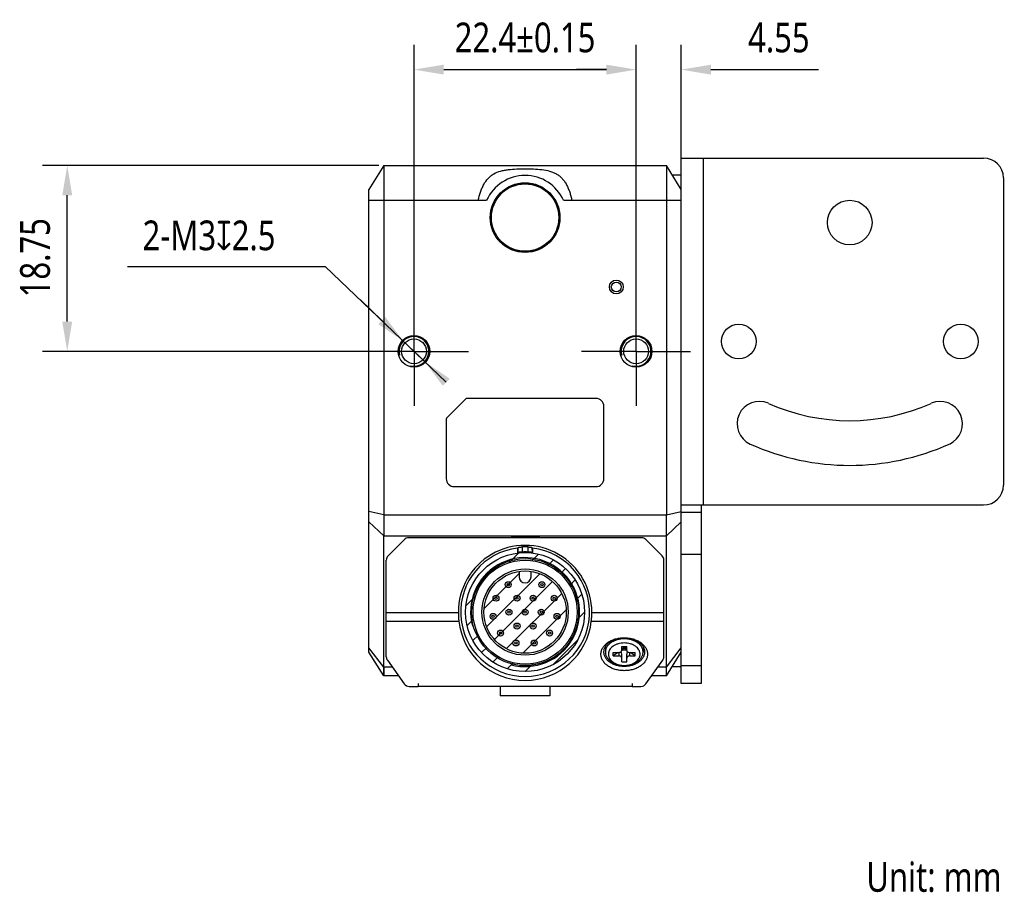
# Model space of a CAD drawing. Header units: millimetres. Extents: x 30 to 363, y 121 to 228.
# Tile 3 of 3: x 264 to 363, y 121 to 209. Entities that reach past the tile are written whole.
import ezdxf

# ---------------------------------------------------------------- set-up
doc = ezdxf.new("R2010")
doc.units = ezdxf.units.MM
doc.header["$LTSCALE"] = 23.1
doc.header["$PDMODE"] = 3
doc.header["$PDSIZE"] = 8
doc.linetypes.add('CENTER', pattern=[0.6, 0.375, -0.075, 0.075, -0.075])
doc.layers.get('0').update_dxf_attribs({"linetype": 'CONTINUOUS'})
doc.layers.get('Defpoints').update_dxf_attribs({"linetype": 'CONTINUOUS'})
for name, color, linetype in [('000-ID2000X_DXF_DIMENSION', 7, 'CONTINUOUS'), ('DE-11-107728DXF_CONTINUOUS_LINE', 7, 'CONTINUOUS'), ('DE-13-002783DXF_CONTINUOUS_LINE', 7, 'CONTINUOUS'), ('DE-13-002784DXF_CONTINUOUS_LINE', 7, 'CONTINUOUS'), ('DE-13-002801_DXF_AXIS', 7, 'CONTINUOUS'), ('DE-13-002801DXF_CONTINUOUS_LINE', 7, 'CONTINUOUS'), ('DE-17-004280DXF_CONTINUOUS_LINE', 7, 'CONTINUOUS'), ('DE-19-012612DXF_CONTINUOUS_LINE', 7, 'CONTINUOUS'), ('DE-19-012614DXF_CONTINUOUS_LINE', 7, 'CONTINUOUS'), ('DE-19-012616DXF_CONTINUOUS_LINE', 7, 'CONTINUOUS'), ('DE-19-012618DXF_CONTINUOUS_LINE', 7, 'CONTINUOUS'), ('DE-19-012620DXF_CONTINUOUS_LINE', 7, 'CONTINUOUS'), ('DE-19-012622DXF_CONTINUOUS_LINE', 7, 'CONTINUOUS'), ('DE-19-012623DXF_CONTINUOUS_LINE', 7, 'CONTINUOUS'), ('DE-19-012624DXF_CONTINUOUS_LINE', 7, 'CONTINUOUS'), ('DE-19-012625DXF_CONTINUOUS_LINE', 7, 'CONTINUOUS'), ('DE-19-012626DXF_CONTINUOUS_LINE', 7, 'CONTINUOUS'), ('DE-19-012627DXF_CONTINUOUS_LINE', 7, 'CONTINUOUS'), ('DE-19-012628DXF_CONTINUOUS_LINE', 7, 'CONTINUOUS'), ('DE-19-012629DXF_CONTINUOUS_LINE', 7, 'CONTINUOUS'), ('DE-19-012630DXF_CONTINUOUS_LINE', 7, 'CONTINUOUS'), ('DE-19-012631DXF_CONTINUOUS_LINE', 7, 'CONTINUOUS'), ('DE-19-012632DXF_CONTINUOUS_LINE', 7, 'CONTINUOUS'), ('DE-19-012633DXF_CONTINUOUS_LINE', 7, 'CONTINUOUS'), ('DE-19-012634DXF_CONTINUOUS_LINE', 7, 'CONTINUOUS'), ('DE-1A-000184DXF_CONTINUOUS_LINE', 7, 'CONTINUOUS'), ('DIMS', 7, 'CONTINUOUS'), ('TBH32-M2-V2_DXF_CONTINUOUS_LINE', 7, 'CONTINUOUS')]:
    doc.layers.add(name, color=color, linetype=linetype)
doc.styles.get("Standard").update_dxf_attribs({"font": 'Roboto-Regular.ttf', "width": 0.8})
doc.dimstyles.new('DIMSTYLE_2', dxfattribs={"dimtxt": 3, "dimasz": 3, "dimexe": 2.5, "dimexo": 0.5, "dimgap": 0.75, "dimtad": 1, "dimdsep": 46, "dimtxsty": 'STANDARD', "dimblk": '_FILLED', "dimblk1": '_FILLED', "dimblk2": '_FILLED', "dimcen": 0.09, "dimclrt": 3, "dimazin": 2, "dimtp": 0.1, "dimtm": 0.1, "dimtfac": 1, "dimtofl": 0, "dimtmove": 0, "dimatfit": 3, "dimldrblk": '_FILLED', "dimfxl": 1, "dimtolj": 1, "dimarcsym": 0})
doc.dimstyles.new('DIMSTYLE_3', dxfattribs={"dimtxt": 3, "dimasz": 3, "dimexe": 2.5, "dimexo": 0.5, "dimgap": 0.75, "dimtad": 1, "dimdsep": 46, "dimtxsty": 'STANDARD', "dimblk": '_FILLED', "dimblk1": '_FILLED', "dimblk2": '_FILLED', "dimcen": 0.09, "dimclrt": 3, "dimazin": 2, "dimtol": 1, "dimtp": 0.15, "dimtm": 0.15, "dimtfac": 1, "dimtofl": 0, "dimtmove": 0, "dimatfit": 3, "dimldrblk": '_FILLED', "dimfxl": 1, "dimtolj": 1, "dimarcsym": 0})
doc.dimstyles.new('DIMSTYLE_4', dxfattribs={"dimtxt": 3, "dimasz": 3, "dimexe": 2.5, "dimexo": 0.5, "dimtad": 1, "dimdsep": 46, "dimtxsty": 'STANDARD', "dimblk": '_FILLED', "dimblk1": '_FILLED', "dimblk2": '_FILLED', "dimcen": 0.09, "dimclrt": 3, "dimazin": 2, "dimtp": 0.1, "dimtm": 0.1, "dimtfac": 1, "dimtmove": 0, "dimatfit": 2, "dimldrblk": '_FILLED', "dimfxl": 1, "dimtolj": 1, "dimarcsym": 0})
doc.dimstyles.new('DIMSTYLE_5', dxfattribs={"dimtxt": 3, "dimasz": 3, "dimexe": 2.5, "dimexo": 0.5, "dimgap": 0.75, "dimtad": 1, "dimdsep": 46, "dimtxsty": 'STANDARD', "dimblk": '_FILLED', "dimblk1": '_FILLED', "dimblk2": '_FILLED', "dimcen": 0.09, "dimclrt": 3, "dimazin": 2, "dimtp": 0.2, "dimtm": 0.2, "dimtfac": 1, "dimtofl": 0, "dimtmove": 0, "dimatfit": 3, "dimldrblk": '_FILLED', "dimfxl": 1, "dimtolj": 1, "dimarcsym": 0})

# ---------------------------------------------------------------- blocks, each defined once
blk = doc.blocks.new('_FILLED')
at = {"color": 0, "linetype": 'ByBlock'}
blk.add_solid([(0, 0), (-1, 0.167), (-1, -0.167)], dxfattribs=at)
blk = doc.blocks.new('*D5')
at = {"layer": '000-ID2000X_DXF_DIMENSION', "color": 0, "lineweight": -2}
for p, q in [((303.347, 179.812), (303.347, 206.957)), ((325.747, 180.069), (325.747, 206.957)), ((306.347, 204.457), (322.747, 204.457))]:
    blk.add_line(p, q, dxfattribs=at)
at = {"layer": 'Defpoints', "color": 0}
for p in [(325.747, 204.457), (303.347, 179.312), (325.747, 179.569)]:
    blk.add_point(p, dxfattribs=at)
at = {"layer": '000-ID2000X_DXF_DIMENSION', "color": 0, "linetype": 'ByBlock', "lineweight": -2, "xscale": 3, "yscale": 3, "zscale": 3, "rotation": 180}
blk.add_blockref('_FILLED', (303.347, 204.457), dxfattribs=at)
at = {"layer": '000-ID2000X_DXF_DIMENSION', "color": 0, "linetype": 'ByBlock', "lineweight": -2, "xscale": 3, "yscale": 3, "zscale": 3}
blk.add_blockref('_FILLED', (325.747, 204.457), dxfattribs=at)
at = {"layer": '000-ID2000X_DXF_DIMENSION', "color": 3, "insert": (314.547, 209.207), "char_height": 3, "attachment_point": 2, "line_spacing_factor": 0.9}
blk.add_mtext('\\A1;22.4%%p0.15', dxfattribs=at)
blk = doc.blocks.new('*D6')
at = {"layer": '000-ID2000X_DXF_DIMENSION', "color": 0, "lineweight": -2}
for p, q in [((274.437, 184.608), (294.396, 184.608)), ((306.596, 172.915), (294.396, 184.608)), ((300.098, 179.142), (297.933, 181.218)), ((302.264, 177.066), (304.43, 174.99))]:
    blk.add_line(p, q, dxfattribs=at)
at = {"layer": 'Defpoints', "color": 0}
for p in [(302.264, 177.066), (304.43, 174.99)]:
    blk.add_point(p, dxfattribs=at)
at = {"layer": '000-ID2000X_DXF_DIMENSION', "color": 0, "linetype": 'ByBlock', "lineweight": -2, "xscale": 3, "yscale": 3, "zscale": 3}
for p, rotation in [((302.264, 177.066), 316.2142296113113), ((304.43, 174.99), 136.2142296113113)]:
    blk.add_blockref('_FILLED', p, dxfattribs=dict(at, rotation=rotation))
at = {"layer": '000-ID2000X_DXF_DIMENSION', "color": 3, "insert": (289.377, 189.233), "char_height": 3, "attachment_point": 3, "line_spacing_factor": 0.9}
blk.add_mtext('\\A1;{2-M3{\\fgdt;x}2.5}', dxfattribs=at)
blk = doc.blocks.new('*D7')
at = {"layer": '000-ID2000X_DXF_DIMENSION', "color": 0, "lineweight": -2}
for p, q in [((299.797, 194.778), (265.87, 194.778)), ((268.37, 179.028), (268.37, 191.778)), ((302.847, 176.028), (265.87, 176.028))]:
    blk.add_line(p, q, dxfattribs=at)
at = {"layer": 'Defpoints', "color": 0}
for p in [(268.37, 194.778), (300.297, 194.778), (303.347, 176.028)]:
    blk.add_point(p, dxfattribs=at)
at = {"layer": '000-ID2000X_DXF_DIMENSION', "color": 0, "linetype": 'ByBlock', "lineweight": -2, "xscale": 3, "yscale": 3, "zscale": 3}
for p, rotation in [((268.37, 194.778), 90), ((268.37, 176.028), 270)]:
    blk.add_blockref('_FILLED', p, dxfattribs=dict(at, rotation=rotation))
at = {"layer": '000-ID2000X_DXF_DIMENSION', "color": 3, "insert": (263.62, 185.48), "char_height": 3, "attachment_point": 2, "rotation": 90, "line_spacing_factor": 0.9}
blk.add_mtext('\\A1;18.75', dxfattribs=at)
blk = doc.blocks.new('*D8')
at = {"layer": '000-ID2000X_DXF_DIMENSION', "color": 0, "lineweight": -2}
for p, q in [((325.747, 176.528), (325.747, 206.957)), ((330.297, 191.778), (330.297, 206.957)), ((322.747, 204.457), (319.747, 204.457)), ((333.297, 204.457), (344.152, 204.457))]:
    blk.add_line(p, q, dxfattribs=at)
at = {"layer": 'Defpoints', "color": 0}
for p in [(330.297, 204.457), (330.297, 191.278), (325.747, 176.028)]:
    blk.add_point(p, dxfattribs=at)
at = {"layer": '000-ID2000X_DXF_DIMENSION', "color": 0, "linetype": 'ByBlock', "lineweight": -2, "xscale": 3, "yscale": 3, "zscale": 3}
blk.add_blockref('_FILLED', (325.747, 204.457), dxfattribs=at)
at = {"layer": '000-ID2000X_DXF_DIMENSION', "color": 0, "linetype": 'ByBlock', "lineweight": -2, "xscale": 3, "yscale": 3, "zscale": 3, "rotation": 180}
blk.add_blockref('_FILLED', (330.297, 204.457), dxfattribs=at)
at = {"layer": '000-ID2000X_DXF_DIMENSION', "color": 3, "insert": (337.047, 209.207), "char_height": 3, "attachment_point": 1, "line_spacing_factor": 0.9}
blk.add_mtext('\\A1;4.55', dxfattribs=at)

msp = doc.modelspace()

# ---------------------------------------------------------------- linework, layer by layer
at = {"layer": 'DE-11-107728DXF_CONTINUOUS_LINE', "color": 7}
for p, q in [((330.297, 142.528), (330.297, 195.528)), ((330.297, 195.528), (360.797, 195.528)), ((362.797, 193.528), (362.797, 162.528)), ((330.297, 160.528), (360.797, 160.528)), ((332.297, 142.528), (330.297, 142.528))]:
    msp.add_line(p, q, dxfattribs=at)
at = {"layer": 'DE-11-107728DXF_CONTINUOUS_LINE', "color": 4}
for p, q in [((332.497, 195.528), (332.497, 160.528)), ((330.297, 159.814), (332.297, 159.814)), ((330.297, 155.571), (332.297, 155.571)), ((332.297, 144.286), (330.297, 144.286))]:
    msp.add_line(p, q, dxfattribs=at)
at = {"layer": 'DE-11-107728DXF_CONTINUOUS_LINE', "color": 3}
msp.add_line((332.297, 160.528), (332.297, 142.528), dxfattribs=at)
at = {"layer": 'DE-11-107728DXF_CONTINUOUS_LINE', "color": 7}
for centre, radius in [((347.297, 189.028), 2.25), ((336.097, 177.028), 1.75), ((358.497, 177.028), 1.75)]:
    msp.add_circle(centre, radius, dxfattribs=at)
for centre, radius, start, end in [((360.797, 193.528), 2, 0, 90), ((338.178, 168.733), 2.25, 65.80388, 245.80388), ((356.417, 168.733), 2.25, 294.19612, 114.19612), ((347.297, 189.028), 20, 245.80388, 294.19612), ((347.297, 189.028), 24.5, 245.80388, 294.19612), ((360.797, 162.528), 2, 270, 360)]:
    msp.add_arc(centre, radius, start, end, dxfattribs=at)
at = {"layer": 'DE-13-002783DXF_CONTINUOUS_LINE', "color": 4}
for p, q in [((312.946, 154.717), (313.915, 155.685)), ((315.25, 154.921), (315.895, 155.566)), ((316.861, 154.431), (317.418, 154.989)), ((318.107, 153.577), (318.639, 154.109)), ((310.417, 150.087), (313.949, 153.62)), ((310.671, 148.242), (316.026, 153.597)), ((319.05, 152.42), (319.595, 152.965)), ((311.468, 146.939), (317.329, 152.8)), ((308.583, 150.353), (309.551, 151.322)), ((312.656, 146.026), (318.242, 151.612)), ((319.657, 150.927), (320.267, 151.537)), ((314.307, 145.577), (318.691, 149.961)), ((308.702, 148.373), (309.347, 149.017)), ((319.734, 148.904), (320.549, 149.719)), ((309.279, 146.85), (309.837, 147.407)), ((310.159, 145.629), (310.691, 146.161)), ((317.335, 144.405), (319.863, 146.933)), ((311.303, 144.673), (311.848, 145.218)), ((312.731, 144.001), (313.341, 144.611)), ((314.549, 143.719), (315.364, 144.534))]:
    msp.add_line(p, q, dxfattribs=at)
msp.add_circle((314.549, 149.719), 6, dxfattribs=at)
at = {"layer": 'DE-13-002784DXF_CONTINUOUS_LINE', "color": 7}
for p, q in [((302.373, 157.043), (300.725, 155.395)), ((326.3, 157.219), (302.798, 157.219)), ((328.373, 155.395), (326.725, 157.043)), ((313.799, 156.176), (313.799, 155.672)), ((315.299, 156.176), (315.299, 155.672)), ((300.549, 145.211), (300.549, 154.97)), ((328.549, 145.211), (328.549, 154.97)), ((300.661, 144.863), (302.37, 142.47)), ((326.728, 142.47), (328.437, 144.863)), ((302.858, 142.219), (303.75, 142.219)), ((325.35, 142.219), (326.24, 142.219))]:
    msp.add_line(p, q, dxfattribs=at)
at = {"layer": 'DE-13-002784DXF_CONTINUOUS_LINE', "color": 4}
for p, q in [((313.852, 155.731), (313.865, 156.249)), ((314.272, 155.781), (314.284, 156.295)), ((314.814, 156.295), (314.826, 155.781)), ((315.233, 156.249), (315.247, 155.731)), ((300.549, 149.689), (307.817, 149.689)), ((321.281, 149.689), (328.549, 149.689)), ((300.549, 148.82), (307.868, 148.82)), ((321.23, 148.82), (328.549, 148.82))]:
    msp.add_line(p, q, dxfattribs=at)
at = {"layer": 'DE-13-002784DXF_CONTINUOUS_LINE', "color": 7}
for radius in [6, 5.4]:
    msp.add_circle((314.549, 149.719), radius, dxfattribs=at)
for centre, radius, start, end in [((302.798, 156.619), 0.6, 90, 135), ((326.3, 156.619), 0.6, 45, 90), ((314.549, 149.719), 6.5, 96.62581, 83.37419), ((326.881, 144.525), 17.518, 137.99074, 138.3127), ((314.549, 149.719), 6.581, 87.69266, 92.30734), ((302.184, 144.496), 17.562, 41.6877, 42.00886), ((301.149, 154.97), 0.6, 135, 180), ((325.878, 145.02), 16.105, 138.30849, 138.59007), ((314.549, 149.719), 6.068, 87.38776, 92.61224), ((303.22, 145.02), 16.105, 41.40993, 41.69151), ((327.949, 154.97), 0.6, 0, 45), ((301.149, 145.211), 0.6, 180, 215.53768), ((327.949, 145.211), 0.6, 324.46232, 360), ((302.858, 142.819), 0.6, 215.53768, 270), ((326.24, 142.819), 0.6, 270, 324.46232)]:
    msp.add_arc(centre, radius, start, end, dxfattribs=at)
at = {"layer": 'DE-13-002784DXF_CONTINUOUS_LINE', "color": 4}
msp.add_arc((314.549, 149.719), 5.5, 255, 195, dxfattribs=at)
at = {"layer": 'DE-13-002784DXF_CONTINUOUS_LINE', "color": 7}
for centre, major_axis, ratio, start_param, end_param in [((314.549, 149.722), (0, 6.732), 1, -1.575699, 1.575699), ((314.549, 149.543), (0, 6.722), 0.999657, -4.604577, -1.678609)]:
    msp.add_ellipse(centre, major_axis=major_axis, ratio=ratio, start_param=start_param, end_param=end_param, dxfattribs=at)
for points, knots in [([(313.865, 156.249), (313.865, 156.249), (313.866, 156.25), (313.869, 156.251), (313.874, 156.253), (313.883, 156.255), (313.894, 156.257), (313.909, 156.26), (313.927, 156.263), (313.947, 156.266), (313.981, 156.271), (314.033, 156.277), (314.105, 156.284), (314.19, 156.29), (314.252, 156.294), (314.284, 156.295)], [0, 0, 0, 0, 0.003014, 0.007634, 0.021924, 0.043039, 0.07104, 0.106004, 0.148075, 0.19744, 0.254362, 0.392126, 0.563876, 0.769683, 1, 1, 1, 1]), ([(314.814, 156.295), (314.846, 156.294), (314.908, 156.29), (314.993, 156.284), (315.065, 156.277), (315.117, 156.271), (315.151, 156.266), (315.171, 156.263), (315.189, 156.26), (315.204, 156.257), (315.215, 156.255), (315.224, 156.253), (315.229, 156.251), (315.232, 156.25), (315.233, 156.249), (315.233, 156.249)], [0, 0, 0, 0, 0.230317, 0.436124, 0.607874, 0.745638, 0.80256, 0.851925, 0.893996, 0.92896, 0.956961, 0.978076, 0.992366, 0.996986, 1, 1, 1, 1]), ([(314.272, 155.781), (314.24, 155.779), (314.178, 155.776), (314.093, 155.769), (314.02, 155.761), (313.969, 155.754), (313.934, 155.749), (313.914, 155.746), (313.896, 155.743), (313.881, 155.74), (313.87, 155.737), (313.861, 155.735), (313.856, 155.733), (313.853, 155.732), (313.852, 155.731), (313.852, 155.731)], [0, 0, 0, 0, 0.230332, 0.435966, 0.607506, 0.745152, 0.802065, 0.851459, 0.893585, 0.928632, 0.956726, 0.977938, 0.992312, 0.996964, 1, 1, 1, 1]), ([(315.247, 155.731), (315.246, 155.731), (315.245, 155.732), (315.242, 155.733), (315.237, 155.735), (315.228, 155.737), (315.217, 155.74), (315.202, 155.743), (315.184, 155.746), (315.164, 155.749), (315.129, 155.754), (315.078, 155.761), (315.006, 155.769), (314.92, 155.776), (314.858, 155.779), (314.826, 155.781)], [0, 0, 0, 0, 0.003036, 0.007688, 0.022062, 0.043274, 0.071368, 0.106415, 0.148541, 0.197935, 0.254849, 0.392494, 0.564034, 0.769668, 1, 1, 1, 1]), ([(307.817, 149.689), (307.818, 149.532), (307.828, 149.242), (307.853, 148.952), (307.868, 148.82)], [0, 0, 0, 0, 0.540803, 1, 1, 1, 1]), ([(321.23, 148.82), (321.245, 148.952), (321.27, 149.242), (321.28, 149.532), (321.281, 149.689)], [0, 0, 0, 0, 0.459197, 1, 1, 1, 1]), ([(322.199, 145.472), (322.199, 145.526), (322.207, 145.636), (322.241, 145.798), (322.297, 145.957), (322.403, 146.165), (322.591, 146.41), (322.887, 146.662), (323.245, 146.867), (323.652, 147.019), (324.092, 147.112), (324.549, 147.144), (325.006, 147.112), (325.446, 147.019), (325.853, 146.867), (326.211, 146.662), (326.507, 146.41), (326.695, 146.165), (326.801, 145.957), (326.857, 145.798), (326.891, 145.636), (326.899, 145.526), (326.899, 145.472)], [0, 0, 0, 0, 0.025749, 0.051742, 0.078208, 0.105347, 0.162142, 0.222982, 0.287916, 0.356414, 0.427521, 0.5, 0.572479, 0.643586, 0.712084, 0.777018, 0.837858, 0.894653, 0.921792, 0.948258, 0.974251, 1, 1, 1, 1]), ([(322.499, 145.684), (322.499, 145.731), (322.506, 145.827), (322.536, 145.968), (322.585, 146.107), (322.677, 146.289), (322.841, 146.503), (323.1, 146.722), (323.412, 146.901), (323.766, 147.034), (324.15, 147.115), (324.549, 147.143), (324.948, 147.115), (325.332, 147.034), (325.686, 146.901), (325.998, 146.722), (326.257, 146.503), (326.421, 146.289), (326.513, 146.107), (326.563, 145.968), (326.592, 145.827), (326.599, 145.731), (326.599, 145.684)], [0, 0, 0, 0, 0.025749, 0.051742, 0.078208, 0.105347, 0.162142, 0.222982, 0.287916, 0.356414, 0.427521, 0.5, 0.572479, 0.643586, 0.712084, 0.777018, 0.837858, 0.894653, 0.921792, 0.948258, 0.974251, 1, 1, 1, 1]), ([(326.899, 145.472), (326.899, 145.417), (326.891, 145.308), (326.857, 145.146), (326.801, 144.987), (326.695, 144.778), (326.507, 144.533), (326.211, 144.282), (325.853, 144.076), (325.446, 143.924), (325.006, 143.831), (324.549, 143.799), (324.092, 143.831), (323.652, 143.924), (323.245, 144.076), (322.887, 144.282), (322.591, 144.533), (322.403, 144.778), (322.297, 144.987), (322.241, 145.146), (322.207, 145.308), (322.199, 145.417), (322.199, 145.472)], [0, 0, 0, 0, 0.025749, 0.051742, 0.078208, 0.105347, 0.162142, 0.222982, 0.287916, 0.356414, 0.427521, 0.5, 0.572479, 0.643586, 0.712084, 0.777018, 0.837858, 0.894653, 0.921792, 0.948258, 0.974251, 1, 1, 1, 1]), ([(326.599, 145.684), (326.599, 145.636), (326.592, 145.541), (326.563, 145.399), (326.513, 145.261), (326.421, 145.079), (326.257, 144.865), (325.998, 144.646), (325.686, 144.467), (325.332, 144.334), (324.948, 144.253), (324.549, 144.225), (324.15, 144.253), (323.766, 144.334), (323.412, 144.467), (323.1, 144.646), (322.841, 144.865), (322.677, 145.079), (322.585, 145.261), (322.536, 145.399), (322.506, 145.541), (322.499, 145.636), (322.499, 145.684)], [0, 0, 0, 0, 0.025749, 0.051742, 0.078208, 0.105347, 0.162142, 0.222982, 0.287916, 0.356414, 0.427521, 0.5, 0.572479, 0.643586, 0.712084, 0.777018, 0.837858, 0.894653, 0.921792, 0.948258, 0.974251, 1, 1, 1, 1])]:
    msp.add_open_spline(points, degree=3, knots=knots, dxfattribs=at)
at = {"layer": 'DE-13-002801_DXF_AXIS', "color": 1, "linetype": 'CENTER'}
for p, q in [((303.347, 176.028), (303.347, 181.528)), ((325.747, 176.028), (325.747, 181.528)), ((303.347, 176.028), (297.847, 176.028)), ((303.347, 176.028), (303.347, 170.528)), ((303.347, 176.028), (308.847, 176.028)), ((325.747, 176.028), (320.247, 176.028)), ((325.747, 176.028), (325.747, 170.528)), ((325.747, 176.028), (331.247, 176.028))]:
    msp.add_line(p, q, dxfattribs=at)
at = {"layer": 'DE-13-002801DXF_CONTINUOUS_LINE', "color": 7}
for p, q in [((300.297, 194.778), (298.797, 192.378)), ((300.297, 194.778), (300.297, 159.521)), ((300.297, 194.778), (328.797, 194.778)), ((328.797, 194.778), (328.797, 159.521)), ((330.297, 192.378), (328.797, 194.778)), ((329.391, 193.828), (330.297, 193.828)), ((298.797, 145.678), (298.797, 192.378)), ((306.656, 169.337), (308.539, 171.22)), ((321.697, 171.278), (308.68, 171.278)), ((322.497, 163.178), (322.497, 170.478)), ((306.597, 169.196), (306.597, 163.178)), ((307.397, 162.378), (321.697, 162.378)), ((300.297, 143.278), (300.297, 157.4)), ((328.797, 143.278), (328.797, 157.4)), ((300.297, 143.278), (298.797, 145.678)), ((328.797, 143.278), (330.297, 145.678)), ((329.391, 144.228), (330.297, 144.228)), ((301.792, 143.278), (300.297, 143.278)), ((328.797, 143.278), (327.306, 143.278)), ((312.047, 142.219), (312.047, 141.278)), ((317.047, 142.219), (317.047, 141.278)), ((317.047, 141.278), (312.047, 141.278))]:
    msp.add_line(p, q, dxfattribs=at)
at = {"layer": 'DE-13-002801DXF_CONTINUOUS_LINE', "color": 4}
for p, q in [((298.797, 191.278), (310.674, 191.278)), ((318.42, 191.278), (330.297, 191.278)), ((300.297, 159.521), (298.797, 159.885)), ((300.297, 159.521), (328.797, 159.521)), ((328.797, 159.521), (330.297, 159.885)), ((300.297, 157.4), (298.797, 158.839)), ((328.797, 157.4), (330.297, 158.839)), ((300.297, 157.4), (328.797, 157.4)), ((300.297, 144.157), (298.797, 146.112)), ((328.797, 144.157), (330.297, 146.112)), ((301.165, 144.157), (300.297, 144.157)), ((328.797, 144.157), (327.933, 144.157))]:
    msp.add_line(p, q, dxfattribs=at)
at = {"layer": 'DE-13-002801DXF_CONTINUOUS_LINE', "color": 7}
for points in [[(300.297, 144.157), (300.297, 143.588), (300.297, 143.507), (300.297, 143.438), (300.297, 143.381), (300.297, 143.304)], [(328.798, 143.588), (328.797, 143.898), (328.797, 144.157)], [(300.297, 143.304), (300.297, 143.285), (300.297, 143.278)], [(328.797, 143.278), (328.797, 143.285), (328.797, 143.304), (328.797, 143.336), (328.798, 143.438)], [(328.798, 143.438), (328.798, 143.507), (328.798, 143.588)]]:
    msp.add_lwpolyline(points, dxfattribs=at)
for centre, radius in [((314.547, 189.528), 3.517), ((314.547, 189.528), 3.5), ((323.747, 182.528), 0.7), ((323.747, 182.528), 0.5), ((303.347, 176.028), 1.6), ((303.347, 176.028), 1.25), ((325.747, 176.028), 1.6), ((325.747, 176.028), 1.25)]:
    msp.add_circle(centre, radius, dxfattribs=at)
for centre, radius, start, end in [((314.547, 189.528), 4.25, 24.31574, 155.68426), ((308.68, 171.078), 0.2, 90, 135), ((321.697, 170.478), 0.8, 0, 90), ((306.797, 169.196), 0.2, 135, 180), ((307.397, 163.178), 0.8, 180, 270), ((321.697, 163.178), 0.8, 270, 360), ((314.547, 143.124), 14.195, 89.99473, 91.21116), ((314.547, 143.124), 14.195, 88.78884, 89.99444)]:
    msp.add_arc(centre, radius, start, end, dxfattribs=at)
at = {"layer": 'DE-13-002801DXF_CONTINUOUS_LINE', "color": 4}
for centre in [(303.347, 176.028), (325.747, 176.028)]:
    msp.add_arc(centre, 1.5, 255, 195, dxfattribs=at)
at = {"layer": 'DE-13-002801DXF_CONTINUOUS_LINE', "color": 7}
for points, knots in [([(309.832, 191.278), (309.89, 191.552), (309.996, 191.96), (310.19, 192.482), (310.418, 192.967), (310.713, 193.401), (311.084, 193.743), (311.496, 194.019), (311.97, 194.204), (312.475, 194.316), (313.014, 194.396), (313.711, 194.447), (314.557, 194.459), (315.402, 194.444), (316.229, 194.383), (316.898, 194.27), (317.391, 194.098), (317.724, 193.936), (318.022, 193.736), (318.288, 193.486), (318.524, 193.186), (318.734, 192.845), (318.91, 192.473), (319.054, 192.082), (319.17, 191.683), (319.234, 191.413), (319.262, 191.278)], [0, 0, 0, 0, 0.065475, 0.098339, 0.130437, 0.19083, 0.219598, 0.248111, 0.306559, 0.33732, 0.369024, 0.434211, 0.500736, 0.567109, 0.631907, 0.694851, 0.725113, 0.753954, 0.781274, 0.808964, 0.838887, 0.87047, 0.902667, 0.935172, 0.967724, 1, 1, 1, 1]), ([(300.297, 159.521), (300.297, 159.138), (300.296, 158.431), (300.297, 157.724), (300.297, 157.4)], [0, 0, 0, 0, 0.541196, 1, 1, 1, 1]), ([(328.797, 157.4), (328.797, 157.724), (328.798, 158.431), (328.797, 159.138), (328.797, 159.521)], [0, 0, 0, 0, 0.458804, 1, 1, 1, 1]), ([(314.247, 157.316), (314.132, 157.314), (313.674, 157.298), (313.217, 157.261), (312.876, 157.22)], [0, 0, 0, 0, 0.250596, 1, 1, 1, 1]), ([(316.218, 157.22), (316.105, 157.234), (315.649, 157.282), (315.191, 157.309), (314.847, 157.316)], [0, 0, 0, 0, 0.249332, 1, 1, 1, 1])]:
    msp.add_open_spline(points, degree=3, knots=knots, dxfattribs=at)
at = {"layer": 'DE-17-004280DXF_CONTINUOUS_LINE', "color": 7}
msp.add_circle((314.547, 189.528), 3.4, dxfattribs=at)
at = {"layer": 'DE-19-012612DXF_CONTINUOUS_LINE', "color": 7}
for radius in [0.3, 0.118]:
    msp.add_circle((315.362, 148.312), radius, dxfattribs=at)
at = {"layer": 'DE-19-012614DXF_CONTINUOUS_LINE', "color": 7}
for radius in [0.3, 0.118]:
    msp.add_circle((312.924, 149.719), radius, dxfattribs=at)
at = {"layer": 'DE-19-012616DXF_CONTINUOUS_LINE', "color": 7}
for radius in [0.3, 0.118]:
    msp.add_circle((313.737, 148.312), radius, dxfattribs=at)
at = {"layer": 'DE-19-012618DXF_CONTINUOUS_LINE', "color": 7}
for radius in [0.3, 0.118]:
    msp.add_circle((315.362, 151.126), radius, dxfattribs=at)
at = {"layer": 'DE-19-012620DXF_CONTINUOUS_LINE', "color": 7}
for radius in [0.3, 0.118]:
    msp.add_circle((316.174, 149.719), radius, dxfattribs=at)
at = {"layer": 'DE-19-012622DXF_CONTINUOUS_LINE', "color": 7}
for radius in [0.3, 0.118]:
    msp.add_circle((313.737, 151.126), radius, dxfattribs=at)
at = {"layer": 'DE-19-012623DXF_CONTINUOUS_LINE', "color": 7}
for radius in [0.3, 0.118]:
    msp.add_circle((316.247, 152.49), radius, dxfattribs=at)
at = {"layer": 'DE-19-012624DXF_CONTINUOUS_LINE', "color": 7}
for radius in [0.3, 0.118]:
    msp.add_circle((317.771, 149.295), radius, dxfattribs=at)
at = {"layer": 'DE-19-012625DXF_CONTINUOUS_LINE', "color": 7}
for radius in [0.3, 0.118]:
    msp.add_circle((317.482, 151.118), radius, dxfattribs=at)
at = {"layer": 'DE-19-012626DXF_CONTINUOUS_LINE', "color": 7}
for radius in [0.3, 0.118]:
    msp.add_circle((314.549, 149.719), radius, dxfattribs=at)
at = {"layer": 'DE-19-012627DXF_CONTINUOUS_LINE', "color": 7}
for radius in [0.3, 0.118]:
    msp.add_circle((313.626, 146.603), radius, dxfattribs=at)
at = {"layer": 'DE-19-012628DXF_CONTINUOUS_LINE', "color": 7}
for radius in [0.3, 0.118]:
    msp.add_circle((312.851, 152.49), radius, dxfattribs=at)
at = {"layer": 'DE-19-012629DXF_CONTINUOUS_LINE', "color": 7}
for radius in [0.3, 0.118]:
    msp.add_circle((311.616, 151.118), radius, dxfattribs=at)
at = {"layer": 'DE-19-012630DXF_CONTINUOUS_LINE', "color": 7}
for radius in [0.3, 0.118]:
    msp.add_circle((312.078, 147.608), radius, dxfattribs=at)
at = {"layer": 'DE-19-012631DXF_CONTINUOUS_LINE', "color": 7}
for radius in [0.3, 0.118]:
    msp.add_circle((315.472, 146.603), radius, dxfattribs=at)
at = {"layer": 'DE-19-012632DXF_CONTINUOUS_LINE', "color": 7}
for radius in [0.3, 0.118]:
    msp.add_circle((311.327, 149.295), radius, dxfattribs=at)
at = {"layer": 'DE-19-012633DXF_CONTINUOUS_LINE', "color": 7}
for radius in [0.3, 0.118]:
    msp.add_circle((317.02, 147.608), radius, dxfattribs=at)
at = {"layer": 'DE-19-012634DXF_CONTINUOUS_LINE', "color": 7}
for p, q in [((313.949, 153.825), (313.949, 153.269)), ((315.149, 153.269), (315.149, 153.825))]:
    msp.add_line(p, q, dxfattribs=at)
for radius in [5.25, 4.35, 4.15]:
    msp.add_circle((314.549, 149.719), radius, dxfattribs=at)
msp.add_arc((314.549, 153.269), 0.6, 180, 360, dxfattribs=at)
at = {"layer": 'DE-1A-000184DXF_CONTINUOUS_LINE', "color": 7}
for p, q in [((303.75, 142.519), (303.75, 142.219)), ((325.35, 142.219), (303.75, 142.219)), ((325.35, 142.519), (325.35, 142.219))]:
    msp.add_line(p, q, dxfattribs=at)
at = {"layer": 'DIMS', "color": 4}
msp.add_arc((303.347, 176.028), 1.5, 270, 334.64918, dxfattribs=at)
at = {"layer": 'TBH32-M2-V2_DXF_CONTINUOUS_LINE', "color": 7}
for p, q in [((322.649, 146.228), (322.649, 145.684)), ((324.299, 145.861), (324.299, 146.25)), ((324.549, 146.25), (324.299, 145.896)), ((324.299, 146.25), (324.799, 146.25)), ((324.549, 146.073), (324.299, 145.896)), ((324.549, 146.073), (324.549, 146.25)), ((324.549, 146.25), (324.799, 145.896)), ((324.799, 145.896), (324.549, 146.073)), ((324.799, 145.861), (324.799, 146.25)), ((326.449, 146.228), (326.449, 145.684)), ((323.449, 145.295), (323.449, 145.648)), ((323.949, 145.648), (323.449, 145.295)), ((323.449, 145.648), (323.999, 145.648)), ((323.449, 145.295), (323.999, 145.295)), ((324.299, 145.896), (324.799, 145.896)), ((324.299, 144.694), (324.299, 145.472)), ((324.799, 144.694), (324.799, 145.472)), ((325.099, 145.648), (325.649, 145.648)), ((325.099, 145.295), (325.649, 145.295)), ((325.649, 145.295), (325.149, 145.648)), ((325.649, 145.295), (325.649, 145.648)), ((324.299, 144.694), (324.799, 144.694))]:
    msp.add_line(p, q, dxfattribs=at)
at = {"layer": 'TBH32-M2-V2_DXF_CONTINUOUS_LINE', "color": 4}
for p, q in [((323.999, 145.648), (323.999, 145.295)), ((325.099, 145.295), (325.099, 145.648))]:
    msp.add_line(p, q, dxfattribs=at)
at = {"layer": 'TBH32-M2-V2_DXF_CONTINUOUS_LINE', "color": 7}
for centre, start_param, end_param in [((323.999, 145.472), -1.570796, -0.913005), ((325.099, 145.472), 0.913005, 1.570796)]:
    msp.add_ellipse(centre, major_axis=(0, 0.424), ratio=0.707107, start_param=start_param, end_param=end_param, dxfattribs=at)
for points, knots in [([(326.449, 145.684), (326.449, 145.728), (326.443, 145.816), (326.415, 145.948), (326.369, 146.076), (326.284, 146.245), (326.132, 146.443), (325.892, 146.646), (325.603, 146.812), (325.274, 146.935), (324.919, 147.01), (324.549, 147.036), (324.179, 147.01), (323.824, 146.935), (323.495, 146.812), (323.206, 146.646), (322.966, 146.443), (322.814, 146.245), (322.729, 146.076), (322.683, 145.948), (322.655, 145.816), (322.649, 145.728), (322.649, 145.684)], [0, 0, 0, 0, 0.025744, 0.051744, 0.078209, 0.105346, 0.162142, 0.222982, 0.287916, 0.356414, 0.427521, 0.5, 0.572479, 0.643586, 0.712084, 0.777018, 0.837858, 0.894654, 0.921791, 0.948256, 0.974256, 1, 1, 1, 1]), ([(326.149, 145.472), (326.149, 145.509), (326.144, 145.583), (326.121, 145.694), (326.082, 145.802), (326.01, 145.944), (325.882, 146.111), (325.68, 146.282), (325.437, 146.422), (325.16, 146.525), (324.86, 146.589), (324.549, 146.61), (324.238, 146.589), (323.938, 146.525), (323.661, 146.422), (323.418, 146.282), (323.216, 146.111), (323.088, 145.944), (323.016, 145.802), (322.977, 145.694), (322.954, 145.583), (322.949, 145.509), (322.949, 145.472)], [0, 0, 0, 0, 0.025742, 0.051744, 0.078209, 0.105346, 0.162142, 0.222982, 0.287917, 0.356416, 0.427523, 0.500002, 0.57248, 0.643586, 0.712084, 0.777018, 0.837857, 0.894653, 0.92179, 0.948256, 0.974258, 1, 1, 1, 1]), ([(322.649, 145.684), (322.649, 145.64), (322.655, 145.551), (322.683, 145.42), (322.729, 145.292), (322.814, 145.123), (322.966, 144.925), (323.206, 144.722), (323.495, 144.556), (323.824, 144.433), (324.179, 144.357), (324.549, 144.332), (324.919, 144.357), (325.274, 144.433), (325.603, 144.556), (325.892, 144.722), (326.132, 144.925), (326.284, 145.123), (326.369, 145.292), (326.415, 145.42), (326.443, 145.551), (326.449, 145.64), (326.449, 145.684)], [0, 0, 0, 0, 0.025744, 0.051744, 0.078209, 0.105346, 0.162142, 0.222982, 0.287916, 0.356414, 0.427521, 0.5, 0.572479, 0.643586, 0.712084, 0.777018, 0.837858, 0.894654, 0.921791, 0.948256, 0.974256, 1, 1, 1, 1]), ([(322.949, 145.472), (322.949, 145.435), (322.954, 145.36), (322.977, 145.25), (323.016, 145.141), (323.088, 144.999), (323.216, 144.833), (323.418, 144.661), (323.661, 144.522), (323.938, 144.418), (324.238, 144.355), (324.549, 144.333), (324.86, 144.355), (325.16, 144.418), (325.437, 144.522), (325.68, 144.661), (325.882, 144.833), (326.01, 144.999), (326.082, 145.141), (326.121, 145.25), (326.144, 145.36), (326.149, 145.435), (326.149, 145.472)], [0, 0, 0, 0, 0.025742, 0.051744, 0.078209, 0.105346, 0.162142, 0.222982, 0.287917, 0.356416, 0.427523, 0.500002, 0.57248, 0.643586, 0.712084, 0.777018, 0.837857, 0.894653, 0.92179, 0.948256, 0.974258, 1, 1, 1, 1]), ([(323.999, 145.648), (324.038, 145.648), (324.113, 145.659), (324.197, 145.697), (324.249, 145.741), (324.277, 145.778), (324.295, 145.818), (324.299, 145.847), (324.299, 145.861)], [0, 0, 0, 0, 0.287057, 0.553568, 0.675503, 0.789326, 0.896553, 1, 1, 1, 1]), ([(324.299, 145.083), (324.299, 145.097), (324.295, 145.125), (324.277, 145.166), (324.249, 145.203), (324.197, 145.247), (324.113, 145.285), (324.038, 145.295), (323.999, 145.295)], [0, 0, 0, 0, 0.103447, 0.210674, 0.324497, 0.446432, 0.712943, 1, 1, 1, 1]), ([(324.799, 145.861), (324.799, 145.847), (324.803, 145.818), (324.821, 145.778), (324.849, 145.741), (324.901, 145.697), (324.985, 145.659), (325.06, 145.648), (325.099, 145.648)], [0, 0, 0, 0, 0.103447, 0.210674, 0.324497, 0.446432, 0.712943, 1, 1, 1, 1]), ([(325.099, 145.295), (325.06, 145.295), (324.985, 145.285), (324.901, 145.247), (324.849, 145.203), (324.821, 145.166), (324.803, 145.125), (324.799, 145.097), (324.799, 145.083)], [0, 0, 0, 0, 0.287057, 0.553568, 0.675503, 0.789326, 0.896553, 1, 1, 1, 1])]:
    msp.add_open_spline(points, degree=3, knots=knots, dxfattribs=at)

# ---------------------------------------------------------------- texts
at = {"width": 0.8}
msp.add_text('Unit: mm', height=3, dxfattribs=at).set_placement((348.961, 121.498))

# ---------------------------------------------------------------- dimensions: what is measured, and where the dimension line sits
at = {"layer": '000-ID2000X_DXF_DIMENSION', "color": 4}
for base, p1, p2, dimstyle, picture, middle in [((325.747, 204.457), (303.347, 179.312), (325.747, 179.569), 'DIMSTYLE_3', '*D5', (314.547, 204.457)), ((330.297, 204.457), (325.747, 176.028), (330.297, 191.278), 'DIMSTYLE_2', '*D8', (340.224, 204.457))]:
    dim = msp.add_linear_dim(base=base, p1=p1, p2=p2, dimstyle=dimstyle, dxfattribs=at)
    dim.commit()
    dim.dimension.update_dxf_attribs({"geometry": picture, "text_midpoint": middle, "dimtype": 160})
dim = msp.add_linear_dim(base=(268.37, 194.778), p1=(303.347, 176.028), p2=(300.297, 194.778), angle=90, dimstyle='DIMSTYLE_5', dxfattribs=at)
dim.commit()
dim.dimension.update_dxf_attribs({"geometry": '*D7', "text_midpoint": (268.37, 185.48), "dimtype": 160})
dim = msp.add_diameter_dim_2p(p1=(302.264, 177.066), p2=(304.43, 174.99), text='{2-M<>{\\fgdt;x}2.5}', dimstyle='DIMSTYLE_4', override={"dimtih": 1, "dimtoh": 1, "dimpost": '<>'}, dxfattribs=at)
dim.commit()
dim.dimension.update_dxf_attribs({"geometry": '*D6', "text_midpoint": (281.907, 184.608), "dimtype": 163})

doc.saveas('drawing.dxf')
